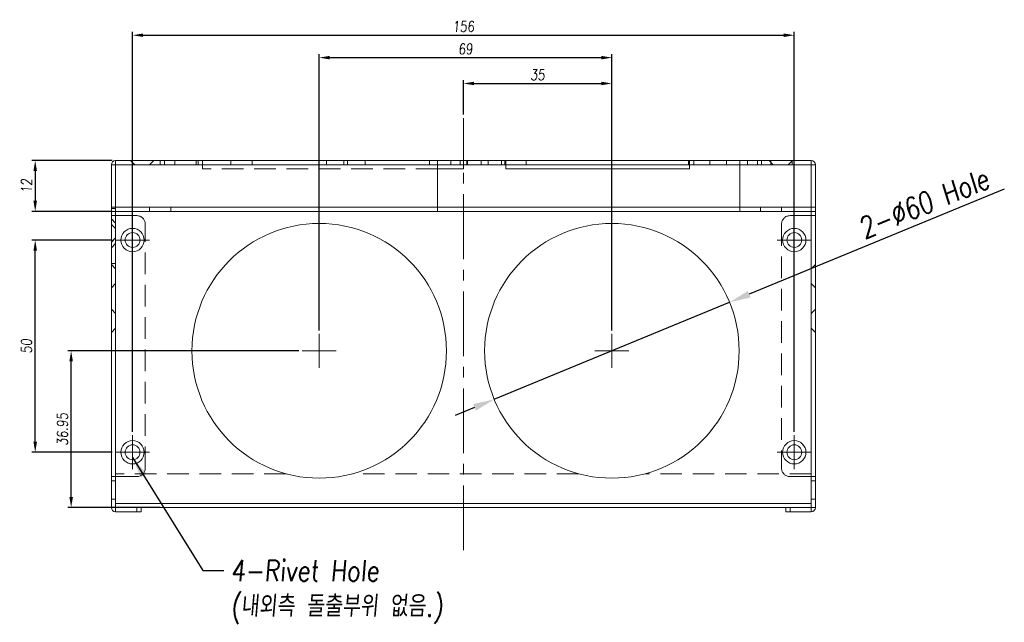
# Model space of a CAD drawing. Header units: millimetres. Extents: x 4497 to 11741, y 5958 to 12619.
# Tile 167 of 256: x 5346 to 5578, y 9957 to 10099. Entities that reach past the tile are written whole.
import ezdxf

# ---------------------------------------------------------------- set-up
doc = ezdxf.new("R2010")
doc.units = ezdxf.units.MM
doc.header["$LTSCALE"] = 0.8
doc.header["$PDMODE"] = 3
doc.header["$PDSIZE"] = 0.3125
for name, pattern in [('CENTER', [50.8, 31.75, -6.35, 6.35, -6.35]), ('CENTER2', [28.575, 19.05, -3.175, 3.175, -3.175]), ('HIDDEN', [9.525, 6.35, -3.175])]:
    doc.linetypes.add(name, pattern=pattern)
doc.layers.get('0').update_dxf_attribs({"linetype": 'CONTINUOUS', "lineweight": 0})
doc.layers.get('Defpoints').update_dxf_attribs({"linetype": 'CONTINUOUS', "lineweight": 0})
for name, color, linetype, lineweight in [('1', 2, 'CENTER', 0), ('2', 3, 'CONTINUOUS', 0), ('3', 5, 'HIDDEN', 0), ('4', 1, 'CENTER2', 9), ('P', 1, 'CONTINUOUS', 0)]:
    doc.layers.add(name, color=color, linetype=linetype, lineweight=lineweight)
doc.styles.get("Standard").update_dxf_attribs({"font": 'romans.shx', "width": 0.8, "oblique": 5, "bigfont": 'whgtxt.shx'})
doc.dimstyles.get("Standard").update_dxf_attribs({"dimtxt": 2.5, "dimasz": 2.5, "dimexe": 0.8, "dimexo": 0.8, "dimgap": 0.8, "dimtad": 1, "dimdsep": 46, "dimtxsty": 'Standard', "dimcen": 0, "dimclrd": 3, "dimclre": 3, "dimclrt": 3, "dimazin": 0, "dimtp": 0.001, "dimtm": 0.001, "dimtfac": 1, "dimtmove": 0, "dimatfit": 3, "dimfxl": 0, "dimtolj": 1, "dimarcsym": 0})

# ---------------------------------------------------------------- blocks, each defined once
blk = doc.blocks.new('*D39')
at = {"layer": '2', "color": 3, "lineweight": -2}
for p, q in [((5577.68, 10059.45), (5517.53, 10034.67)), ((5457.43, 10009.91), (5512.91, 10032.77)), ((5452.81, 10008.01), (5448.19, 10006.1))]:
    blk.add_line(p, q, dxfattribs=at)
at = {"layer": '2', "color": 3}
for points in [[(5517.21, 10035.44), (5517.85, 10033.9), (5512.91, 10032.77)], [(5452.49, 10008.78), (5453.13, 10007.24), (5457.43, 10009.91)]]:
    blk.add_solid(points, dxfattribs=at)
at = {"layer": 'Defpoints', "color": 0}
for p in [(5512.91, 10032.77), (5457.43, 10009.91)]:
    blk.add_point(p, dxfattribs=at)
at = {"layer": '2', "color": 3, "insert": (5558.74, 10056.08), "char_height": 5, "attachment_point": 5, "rotation": 22.3889}
blk.add_mtext('\\A1;2-∅60 Hole', dxfattribs=at)
blk = doc.blocks.new('X')
at = {"layer": '1'}
for p, q in [((5251.84, 13719.59), (5251.84, 13727.59)), ((5247.84, 13723.59), (5255.84, 13723.59))]:
    blk.add_line(p, q, dxfattribs=at)
blk = doc.blocks.new('*D264')
at = {"layer": '2', "color": 3, "lineweight": -2}
for p, q in [((5416.17, 10026.14), (5416.17, 10091.21)), ((5418.67, 10090.41), (5482.67, 10090.41)), ((5485.17, 10026.14), (5485.17, 10091.21))]:
    blk.add_line(p, q, dxfattribs=at)
at = {"layer": '2', "color": 3}
for points in [[(5418.67, 10090.83), (5418.67, 10090), (5416.17, 10090.41)], [(5482.67, 10090.83), (5482.67, 10090), (5485.17, 10090.41)]]:
    blk.add_solid(points, dxfattribs=at)
at = {"layer": 'Defpoints', "color": 0}
for p in [(5485.17, 10090.41), (5416.17, 10025.34), (5485.17, 10025.34)]:
    blk.add_point(p, dxfattribs=at)
at = {"layer": '2', "color": 3, "insert": (5450.67, 10092.46), "char_height": 2.5, "attachment_point": 5}
blk.add_mtext('\\A1;69', dxfattribs=at)
blk = doc.blocks.new('*D265')
at = {"layer": '2', "color": 3, "lineweight": -2}
for p, q in [((5372.17, 10002.24), (5372.17, 10096.5)), ((5374.67, 10095.7), (5525.67, 10095.7)), ((5528.17, 10002.24), (5528.17, 10096.5))]:
    blk.add_line(p, q, dxfattribs=at)
at = {"layer": '2', "color": 3}
for points in [[(5374.67, 10096.11), (5374.67, 10095.28), (5372.17, 10095.7)], [(5525.67, 10096.11), (5525.67, 10095.28), (5528.17, 10095.7)]]:
    blk.add_solid(points, dxfattribs=at)
at = {"layer": 'Defpoints', "color": 0}
for p in [(5528.17, 10095.7), (5372.17, 10001.44), (5528.17, 10001.44)]:
    blk.add_point(p, dxfattribs=at)
at = {"layer": '2', "color": 3, "insert": (5450.17, 10097.75), "char_height": 2.5, "attachment_point": 5}
blk.add_mtext('\\A1;156', dxfattribs=at)
blk = doc.blocks.new('*D266')
at = {"layer": '2', "color": 3, "lineweight": -2}
for p, q in [((5367.37, 10047.44), (5348.42, 10047.44)), ((5349.22, 9999.94), (5349.22, 10044.94)), ((5367.37, 9997.44), (5348.42, 9997.44))]:
    blk.add_line(p, q, dxfattribs=at)
at = {"layer": '2', "color": 3}
for points in [[(5348.8, 10044.94), (5349.64, 10044.94), (5349.22, 10047.44)], [(5348.8, 9999.94), (5349.64, 9999.94), (5349.22, 9997.44)]]:
    blk.add_solid(points, dxfattribs=at)
at = {"layer": 'Defpoints', "color": 0}
for p in [(5349.22, 10047.44), (5368.17, 10047.44), (5368.17, 9997.44)]:
    blk.add_point(p, dxfattribs=at)
at = {"layer": '2', "color": 3, "insert": (5347.17, 10022.44), "char_height": 2.5, "attachment_point": 5, "rotation": 90}
blk.add_mtext('\\A1;50', dxfattribs=at)
blk = doc.blocks.new('*D285')
at = {"layer": '2', "color": 3, "lineweight": -2}
for p, q in [((5450.17, 10076.99), (5450.17, 10085.13)), ((5452.67, 10084.33), (5482.67, 10084.33)), ((5485.17, 10026.14), (5485.17, 10085.13))]:
    blk.add_line(p, q, dxfattribs=at)
at = {"layer": '2', "color": 3}
for points in [[(5452.67, 10084.74), (5452.67, 10083.91), (5450.17, 10084.33)], [(5482.67, 10084.74), (5482.67, 10083.91), (5485.17, 10084.33)]]:
    blk.add_solid(points, dxfattribs=at)
at = {"layer": 'Defpoints', "color": 0}
for p in [(5485.17, 10084.33), (5450.17, 10076.19), (5485.17, 10025.34)]:
    blk.add_point(p, dxfattribs=at)
at = {"layer": '2', "color": 3, "insert": (5467.67, 10086.38), "char_height": 2.5, "attachment_point": 5}
blk.add_mtext('\\A1;35', dxfattribs=at)
blk = doc.blocks.new('*D286')
at = {"layer": '2', "color": 3, "lineweight": -2}
for p, q in [((5411.37, 10021.34), (5356.89, 10021.34)), ((5357.69, 9986.89), (5357.69, 10018.84)), ((5378.7, 9984.39), (5356.89, 9984.39))]:
    blk.add_line(p, q, dxfattribs=at)
at = {"layer": '2', "color": 3}
for points in [[(5357.28, 10018.84), (5358.11, 10018.84), (5357.69, 10021.34)], [(5357.28, 9986.89), (5358.11, 9986.89), (5357.69, 9984.39)]]:
    blk.add_solid(points, dxfattribs=at)
at = {"layer": 'Defpoints', "color": 0}
for p in [(5357.69, 10021.34), (5412.17, 10021.34), (5379.5, 9984.39)]:
    blk.add_point(p, dxfattribs=at)
at = {"layer": '2', "color": 3, "insert": (5355.64, 10002.87), "char_height": 2.5, "attachment_point": 5, "rotation": 90}
blk.add_mtext('\\A1;36.95', dxfattribs=at)
blk = doc.blocks.new('*D287')
at = {"layer": '2', "color": 3, "lineweight": -2}
for p, q in [((5367.37, 10066.19), (5348.42, 10066.19)), ((5349.22, 10063.69), (5349.22, 10056.69)), ((5367.37, 10054.19), (5348.42, 10054.19))]:
    blk.add_line(p, q, dxfattribs=at)
at = {"layer": '2', "color": 3}
for points in [[(5348.8, 10063.69), (5349.64, 10063.69), (5349.22, 10066.19)], [(5348.8, 10056.69), (5349.64, 10056.69), (5349.22, 10054.19)]]:
    blk.add_solid(points, dxfattribs=at)
at = {"layer": 'Defpoints', "color": 0}
for p in [(5368.17, 10066.19), (5349.22, 10054.19), (5368.17, 10054.19)]:
    blk.add_point(p, dxfattribs=at)
at = {"layer": '2', "color": 3, "insert": (5347.17, 10060.19), "char_height": 2.5, "attachment_point": 5, "rotation": 90}
blk.add_mtext('\\A1;12', dxfattribs=at)

msp = doc.modelspace()

# ---------------------------------------------------------------- linework, layer by layer
at = {"linetype": 'Continuous'}
for p, q in [((5367.171, 9984.391), (5367.171, 10065.191)), ((5367.171, 10065.191), (5368.171, 10065.191)), ((5368.171, 9984.391), (5368.171, 10066.191)), ((5368.171, 10066.191), (5532.171, 10066.191)), ((5444.021, 10065.191), (5368.171, 10065.191)), ((5444.021, 10055.191), (5444.021, 10066.191)), ((5444.021, 10065.191), (5515.321, 10065.191)), ((5450.171, 10065.191), (5450.171, 10064.191)), ((5460.171, 10065.191), (5460.171, 10064.191)), ((5503.471, 10065.191), (5503.471, 10064.191)), ((5515.321, 10055.191), (5515.321, 10066.191)), ((5532.171, 10065.191), (5515.321, 10065.191)), ((5532.171, 9984.391), (5532.171, 10066.191)), ((5533.171, 10065.191), (5532.171, 10065.191)), ((5533.171, 9984.391), (5533.171, 10065.191)), ((5444.021, 10064.191), (5450.171, 10064.191)), ((5460.171, 10064.191), (5503.471, 10064.191)), ((5367.171, 10055.191), (5368.171, 10055.191)), ((5368.171, 10054.191), (5367.171, 10054.191)), ((5532.171, 10055.191), (5368.171, 10055.191)), ((5532.171, 10054.191), (5368.171, 10054.191)), ((5533.171, 10055.191), (5532.171, 10055.191)), ((5532.171, 10054.191), (5533.171, 10054.191)), ((5368.171, 10053.191), (5367.171, 10053.191)), ((5532.171, 10053.191), (5533.171, 10053.191)), ((5368.171, 9991.691), (5367.171, 9991.691)), ((5367.171, 9990.691), (5368.171, 9990.691)), ((5532.171, 9991.691), (5533.171, 9991.691)), ((5533.171, 9990.691), (5532.171, 9990.691)), ((5368.171, 9986.391), (5367.171, 9986.391)), ((5532.171, 9986.391), (5533.171, 9986.391)), ((5368.171, 9984.391), (5367.171, 9984.391)), ((5368.171, 9985.391), (5532.171, 9985.391)), ((5368.171, 9983.391), (5368.171, 9984.391)), ((5368.171, 9984.391), (5532.171, 9984.391)), ((5373.171, 9984.391), (5373.171, 9983.391)), ((5374.171, 9984.391), (5374.171, 9983.391)), ((5526.171, 9984.391), (5526.171, 9983.391)), ((5527.171, 9984.391), (5527.171, 9983.391)), ((5532.171, 9984.391), (5533.171, 9984.391)), ((5532.171, 9983.391), (5532.171, 9984.391)), ((5368.171, 9983.391), (5374.171, 9983.391)), ((5532.171, 9983.391), (5526.171, 9983.391))]:
    msp.add_line(p, q, dxfattribs=at)
for centre in [(5416.171, 10021.341), (5485.171, 10021.341)]:
    msp.add_circle(centre, 30, dxfattribs=at)
for centre, start, end in [((5368.171, 10065.191), 90, 180), ((5532.171, 10065.191), 0, 90), ((5368.171, 9984.391), 180, 270), ((5532.171, 9984.391), 270, 0)]:
    msp.add_arc(centre, 1, start, end, dxfattribs=at)
at = {"layer": '3'}
for p, q in [((5371.671, 10066.191), (5372.671, 10065.191)), ((5377.171, 10066.191), (5376.171, 10065.191)), ((5378.671, 10066.191), (5378.671, 10065.191)), ((5379.671, 10065.191), (5379.671, 10066.191)), ((5382.171, 10066.191), (5382.171, 10065.191)), ((5387.171, 10066.191), (5382.171, 10066.191)), ((5387.171, 10065.191), (5382.171, 10065.191)), ((5387.171, 10066.191), (5387.171, 10065.191)), ((5387.671, 10066.191), (5387.671, 10065.191)), ((5388.671, 10064.191), (5388.671, 10066.191)), ((5395.371, 10066.191), (5395.371, 10065.191)), ((5395.371, 10066.191), (5400.371, 10066.191)), ((5395.371, 10065.191), (5400.371, 10065.191)), ((5400.371, 10066.191), (5400.371, 10065.191)), ((5417.871, 10066.191), (5417.871, 10065.191)), ((5426.971, 10066.191), (5417.871, 10066.191)), ((5426.971, 10065.191), (5417.871, 10065.191)), ((5421.971, 10066.191), (5421.971, 10065.191)), ((5422.871, 10066.191), (5422.871, 10065.191)), ((5426.971, 10066.191), (5426.971, 10065.191)), ((5442.171, 10066.191), (5442.171, 10065.191)), ((5447.171, 10066.191), (5442.171, 10066.191)), ((5447.171, 10065.191), (5442.171, 10065.191)), ((5447.171, 10066.191), (5447.171, 10065.191)), ((5449.371, 10066.191), (5449.371, 10065.191)), ((5449.371, 10066.191), (5455.971, 10066.191)), ((5449.371, 10065.191), (5455.971, 10065.191)), ((5450.171, 10066.191), (5450.171, 10065.191)), ((5450.971, 10066.191), (5450.971, 10065.191)), ((5451.171, 10066.191), (5451.171, 10065.191)), ((5454.371, 10066.191), (5454.371, 10065.191)), ((5455.971, 10066.191), (5455.971, 10065.191)), ((5459.171, 10066.191), (5459.171, 10065.191)), ((5459.971, 10066.191), (5459.971, 10065.191)), ((5464.971, 10066.191), (5459.971, 10066.191)), ((5464.971, 10065.191), (5459.971, 10065.191)), ((5460.171, 10066.191), (5460.171, 10065.191)), ((5464.971, 10066.191), (5464.971, 10065.191)), ((5508.271, 10066.191), (5503.271, 10066.191)), ((5503.271, 10066.191), (5503.271, 10065.191)), ((5508.271, 10065.191), (5503.271, 10065.191)), ((5503.471, 10065.191), (5503.471, 10066.191)), ((5504.471, 10066.191), (5504.471, 10065.191)), ((5508.271, 10066.191), (5508.271, 10065.191)), ((5517.171, 10066.191), (5512.171, 10066.191)), ((5512.171, 10066.191), (5512.171, 10065.191)), ((5517.171, 10065.191), (5512.171, 10065.191)), ((5517.171, 10066.191), (5517.171, 10065.191)), ((5519.471, 10065.191), (5519.471, 10066.191)), ((5520.471, 10066.191), (5520.471, 10065.191)), ((5522.221, 10066.191), (5523.221, 10065.191)), ((5527.671, 10066.191), (5522.671, 10066.191)), ((5522.671, 10066.191), (5522.671, 10065.191)), ((5527.671, 10065.191), (5522.671, 10065.191)), ((5527.721, 10066.191), (5526.721, 10065.191)), ((5527.671, 10066.191), (5527.671, 10065.191)), ((5444.021, 10064.191), (5388.671, 10064.191)), ((5367.171, 10054.891), (5368.171, 10054.891)), ((5532.171, 10054.191), (5368.171, 10054.191)), ((5376.171, 10055.191), (5376.171, 10054.191)), ((5381.171, 10055.191), (5376.171, 10055.191)), ((5381.171, 10055.191), (5381.171, 10054.191)), ((5444.021, 10055.191), (5444.021, 10054.191)), ((5515.321, 10055.191), (5515.321, 10054.191)), ((5525.171, 10055.191), (5520.171, 10055.191)), ((5520.171, 10055.191), (5520.171, 10054.191)), ((5525.171, 10055.191), (5525.171, 10054.191)), ((5368.171, 10051.441), (5367.171, 10052.441)), ((5368.171, 10050.141), (5367.171, 10051.141)), ((5368.171, 10053.191), (5373.171, 10053.191)), ((5375.171, 9993.691), (5375.171, 10051.191)), ((5525.171, 10051.191), (5525.171, 9993.691)), ((5532.171, 10053.191), (5527.171, 10053.191)), ((5368.171, 10047.941), (5367.171, 10046.941)), ((5368.171, 10046.641), (5367.171, 10045.641)), ((5367.171, 10041.891), (5368.171, 10041.891)), ((5368.171, 10040.691), (5367.171, 10041.691)), ((5532.171, 10040.691), (5533.171, 10041.691)), ((5368.171, 10037.191), (5367.171, 10036.191)), ((5532.171, 10037.191), (5533.171, 10036.191)), ((5368.171, 10030.141), (5367.171, 10031.141)), ((5532.171, 10030.141), (5533.171, 10031.141)), ((5368.171, 10026.641), (5367.171, 10025.641)), ((5532.171, 10026.641), (5533.171, 10025.641)), ((5408.303, 9992.391), (5368.171, 9992.391)), ((5368.171, 9991.691), (5373.171, 9991.691)), ((5477.303, 9992.391), (5424.038, 9992.391)), ((5532.171, 9992.391), (5493.038, 9992.391)), ((5532.171, 9991.691), (5527.171, 9991.691)), ((5368.171, 9985.391), (5532.171, 9985.391))]:
    msp.add_line(p, q, dxfattribs=at)
for centre, start, end in [((5373.171, 10051.191), 0, 90), ((5527.171, 10051.191), 90, 180), ((5373.171, 9993.691), 270, 0), ((5527.171, 9993.691), 180, 270)]:
    msp.add_arc(centre, 2, start, end, dxfattribs=at)
at = {"layer": '4'}
msp.add_line((5450.171, 9974.391), (5450.171, 10076.191), dxfattribs=at)
at = {"layer": 'P', "linetype": 'Continuous'}
for centre, radius in [((5372.171, 10047.441), 2.75), ((5372.171, 10047.441), 1.75), ((5372.171, 10047.441), 1.75), ((5528.171, 10047.441), 2.75), ((5528.171, 10047.441), 1.75), ((5528.171, 10047.441), 1.75), ((5372.171, 9997.441), 2.75), ((5528.171, 9997.441), 2.75), ((5372.171, 9997.441), 1.75), ((5372.171, 9997.441), 1.75), ((5528.171, 9997.441), 1.75), ((5528.171, 9997.441), 1.75)]:
    msp.add_circle(centre, radius, dxfattribs=at)

# ---------------------------------------------------------------- block references
for p in [(120.332, -3676.152), (276.332, -3676.152), (164.332, -3702.252), (233.332, -3702.252), (120.332, -3726.152), (276.332, -3726.152)]:
    msp.add_blockref('X', p)

# ---------------------------------------------------------------- texts
at = {"layer": '2', "color": 3, "insert": (5395.315, 9972.048), "char_height": 5, "attachment_point": 1}
msp.add_mtext('4-Rivet Hole\\P(내외측 돌출부위 없음.)', dxfattribs=at)

# ---------------------------------------------------------------- dimensions: what is measured, and where the dimension line sits
at = {"layer": '2'}
for base, p1, p2, picture, middle in [((5528.171, 10095.697), (5372.171, 10001.441), (5528.171, 10001.441), '*D265', (5450.171, 10097.747)), ((5485.171, 10090.413), (5416.171, 10025.341), (5485.171, 10025.341), '*D264', (5450.671, 10092.463)), ((5485.171, 10084.326), (5450.171, 10076.191), (5485.171, 10025.341), '*D285', (5467.671, 10086.376))]:
    dim = msp.add_linear_dim(base=base, p1=p1, p2=p2, dimstyle='Standard', override={"dimazin": 2}, dxfattribs=at)
    dim.commit()
    dim.dimension.update_dxf_attribs({"geometry": picture, "text_midpoint": middle})
for base, p1, p2, picture, middle in [((5349.219, 10054.191), (5368.171, 10066.191), (5368.171, 10054.191), '*D287', (5347.169, 10060.191)), ((5349.219, 10047.441), (5368.171, 9997.441), (5368.171, 10047.441), '*D266', (5347.169, 10022.441)), ((5357.693, 10021.341), (5379.498, 9984.391), (5412.171, 10021.341), '*D286', (5355.643, 10002.866))]:
    dim = msp.add_linear_dim(base=base, p1=p1, p2=p2, angle=90, dimstyle='Standard', override={"dimazin": 2}, dxfattribs=at)
    dim.commit()
    dim.dimension.update_dxf_attribs({"geometry": picture, "text_midpoint": middle})
dim = msp.add_diameter_dim_2p(p1=(5457.432, 10009.914), p2=(5512.909, 10032.767), text='2-<> Hole', dimstyle='Standard', override={"dimscale": 2, "dimazin": 2}, dxfattribs=at)
dim.commit()
dim.dimension.update_dxf_attribs({"geometry": '*D39', "text_midpoint": (5560.297, 10052.288), "dimtype": 163})

# ---------------------------------------------------------------- leaders
at = {"layer": '2', "annotation_type": 0, "has_hookline": 1, "hookline_direction": 0, "text_width": 57.464}
msp.add_leader([(5372.171, 9996.191), (5388.715, 9969.548), (5393.715, 9969.548)], dimstyle='Standard', override={"dimscale": 2, "dimgap": 0.8, "dimtad": 0, "dimazin": 2}, dxfattribs=at)

doc.saveas('drawing.dxf')
